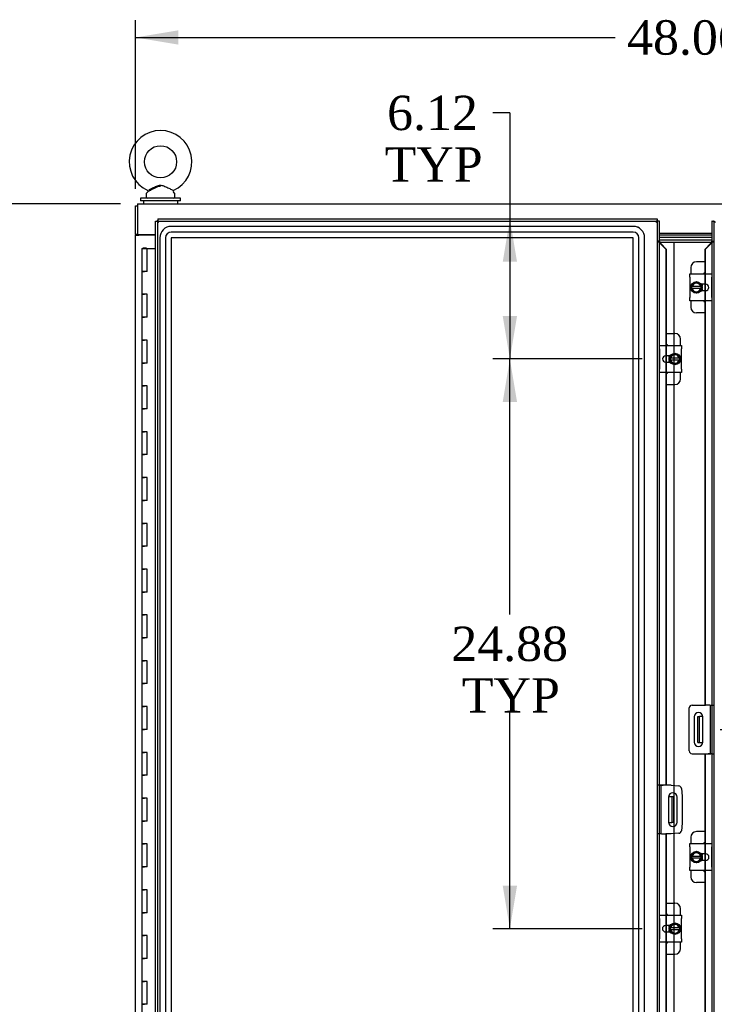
# Model space of a CAD drawing. Header units: inches. Extents: x 1 to 359, y -2 to 239.
# Tile 20 of 51: x 68 to 98, y 116 to 159. Entities that reach past the tile are written whole.
import ezdxf
from ezdxf.enums import TextEntityAlignment as Align
from ezdxf.lldxf.tags import DXFTag

# ---------------------------------------------------------------- set-up
doc = ezdxf.new("R2010")
doc.units = ezdxf.units.IN
doc.header["$MEASUREMENT"] = 0
for name, color, linetype in [('COM40153-2', 7, 'Continuous'), ('COM50677', 7, 'Continuous'), ('COM51496-2', 7, 'Continuous'), ('COM51497', 7, 'Continuous'), ('COM51498', 7, 'Continuous'), ('COM55595-1', 7, 'Continuous'), ('COM55597-1', 7, 'Continuous'), ('COM55607-1', 7, 'Continuous'), ('COM55730', 7, 'Continuous'), ('COM70098', 7, 'Continuous'), ('COM70112-1', 7, 'Continuous'), ('COM70220', 7, 'Continuous'), ('COM71181-1', 7, 'Continuous'), ('Default', 7, 'Continuous'), ('DV8_Default', 7, 'Continuous'), ('GSK86006', 7, 'Continuous'), ('SCC19011', 7, 'Continuous'), ('SCS86415', 7, 'Continuous'), ('SPR20280', 7, 'Continuous'), ('WAF25367', 7, 'Continuous'), ('WAF25377', 7, 'Continuous'), ('WAM254785', 7, 'Continuous')]:
    doc.layers.add(name, color=color, linetype=linetype)
doc.styles.add('SEACAD_Times_New_Roman', font='times.ttf')
tags = doc.linetypes.add('HIDDEN2', pattern=[0.1875, 0.125, -0.0625]).pattern_tags.tags
tags[6:7] = [DXFTag(74, 4), DXFTag(75, 0), DXFTag(340, '0'), DXFTag(46, 0.0), DXFTag(50, 0.0), DXFTag(44, 0.0), DXFTag(45, 0.0)]
tags[4:5] = [DXFTag(74, 4), DXFTag(75, 0), DXFTag(340, '0'), DXFTag(46, 0.0), DXFTag(50, 0.0), DXFTag(44, 0.0), DXFTag(45, 0.0)]
doc.dimstyles.new('HAMMOND_(STH_-_300x200)', dxfattribs={"dimtxt": 1.5, "dimasz": 1.875, "dimexe": 0.75, "dimexo": 0.75, "dimgap": 0.375, "dimtad": 0, "dimtih": 1, "dimtoh": 1, "dimzin": 0, "dimdsep": 46, "dimtxsty": 'SEACAD_Times_New_Roman', "dimblk1": '_SE_FILLED', "dimblk2": '_SE_FILLED', "dimsah": 1, "dimcen": 0.75, "dimadec": 0, "dimazin": 0, "dimtfac": 0.8, "dimtofl": 0, "dimtmove": 0, "dimatfit": 3, "dimfxl": 0, "dimtolj": 1, "dimtzin": 0, "dimarcsym": 0})

# ---------------------------------------------------------------- blocks, each defined once
blk = doc.blocks.new('SE7')
at = {"layer": 'COM40153-2', "color": 7, "linetype": 'Continuous'}
for p, q in [((95.829, 125.253), (95.759, 125.253)), ((95.829, 125.253), (95.829, 123.128)), ((95.829, 125.253), (95.934, 125.253)), ((96.282, 125.253), (95.934, 125.253)), ((96.282, 125.253), (96.616, 125.224)), ((96.729, 125.11), (96.759, 124.776)), ((96.165, 124.741), (96.165, 123.641)), ((96.54, 123.641), (96.54, 124.741)), ((96.759, 124.776), (96.759, 123.605)), ((96.759, 123.605), (96.729, 123.271)), ((95.829, 123.128), (95.759, 123.128)), ((95.855, 123.128), (95.829, 123.128)), ((96.282, 123.128), (96.067, 123.128)), ((96.616, 123.158), (96.282, 123.128))]:
    blk.add_line(p, q, dxfattribs=at)
for centre, radius, start, end in [((96.605, 125.1), 0.125, 5, 85), ((96.353, 124.741), 0.188, 0, 180), ((96.353, 123.641), 0.188, 180, 0), ((96.605, 123.282), 0.125, 275, 355)]:
    blk.add_arc(centre, radius, start, end, dxfattribs=at)
at = {"layer": 'COM50677', "color": 7, "linetype": 'Continuous'}
blk.add_line((73.104, 149.302), (73.104, 149.272), dxfattribs=at)
at = {"layer": 'COM51496-2', "color": 7, "linetype": 'Continuous'}
for p, q in [((97.071, 126.754), (97.071, 128.629)), ((97.196, 128.754), (97.763, 128.754)), ((97.975, 128.754), (98.001, 128.754)), ((98.001, 128.754), (98.071, 128.754)), ((98.001, 128.629), (98.001, 128.754)), ((98.001, 126.754), (98.001, 128.629)), ((97.29, 128.241), (97.29, 127.141)), ((97.665, 127.141), (97.665, 128.241)), ((97.196, 126.629), (97.896, 126.629)), ((98.001, 126.629), (97.896, 126.629)), ((98.001, 126.629), (98.001, 126.754)), ((98.071, 126.629), (98.001, 126.629))]:
    blk.add_line(p, q, dxfattribs=at)
for centre, radius, start, end in [((97.196, 128.629), 0.125, 90, 180), ((97.477, 128.241), 0.188, 0, 180), ((97.477, 127.141), 0.188, 180, 0), ((97.196, 126.754), 0.125, 180, 270)]:
    blk.add_arc(centre, radius, start, end, dxfattribs=at)
at = {"layer": 'COM51497', "color": 7, "linetype": 'Continuous'}
for p, q in [((97.095, 147.438), (97.095, 147.581)), ((97.095, 147.581), (98.065, 147.581)), ((98.065, 147.581), (98.065, 147.438)), ((97.095, 147.438), (97.095, 146.547)), ((97.79, 147.133), (97.59, 147.133)), ((98.065, 146.547), (98.065, 147.438)), ((97.59, 146.852), (97.79, 146.852)), ((97.095, 146.404), (97.095, 146.547)), ((98.065, 146.404), (97.095, 146.404)), ((98.065, 146.547), (98.065, 146.404)), ((95.765, 144.313), (95.765, 144.456)), ((95.765, 144.456), (96.735, 144.456)), ((96.735, 144.456), (96.735, 144.313)), ((95.765, 144.313), (95.765, 143.422)), ((96.735, 143.422), (96.735, 144.313)), ((96.239, 144.008), (96.04, 144.008)), ((96.04, 143.727), (96.239, 143.727)), ((95.765, 143.279), (95.765, 143.422)), ((96.735, 143.279), (95.765, 143.279)), ((96.735, 143.422), (96.735, 143.279)), ((97.095, 122.563), (97.095, 122.706)), ((97.095, 122.706), (98.065, 122.706)), ((97.095, 122.563), (97.095, 121.672)), ((98.065, 122.706), (98.065, 122.563)), ((98.065, 121.672), (98.065, 122.563)), ((97.79, 122.258), (97.59, 122.258)), ((97.095, 121.529), (97.095, 121.672)), ((97.59, 121.977), (97.79, 121.977)), ((98.065, 121.672), (98.065, 121.529)), ((98.065, 121.529), (97.095, 121.529)), ((95.765, 119.438), (95.765, 119.581)), ((95.765, 119.581), (96.735, 119.581)), ((96.735, 119.581), (96.735, 119.438)), ((95.765, 119.438), (95.765, 118.547)), ((96.239, 119.133), (96.04, 119.133)), ((96.735, 118.547), (96.735, 119.438)), ((96.04, 118.852), (96.239, 118.852)), ((95.765, 118.404), (95.765, 118.547)), ((96.735, 118.404), (95.765, 118.404)), ((96.735, 118.547), (96.735, 118.404))]:
    blk.add_line(p, q, dxfattribs=at)
for centre, radius, start, end in [((97.79, 146.992), 0.14, 270, 90), ((96.04, 143.867), 0.14, 90, 270), ((97.79, 122.117), 0.141, 270, 90), ((96.04, 118.992), 0.141, 90, 270)]:
    blk.add_arc(centre, radius, start, end, dxfattribs=at)
at = {"layer": 'COM51498', "color": 7, "linetype": 'Continuous'}
for p, q in [((97.762, 148.108), (97.384, 148.108)), ((97.134, 147.858), (97.134, 147.581)), ((97.634, 147.133), (97.634, 147.061)), ((97.634, 146.926), (97.634, 146.852)), ((97.134, 146.404), (97.134, 146.127)), ((97.762, 145.877), (97.384, 145.877)), ((96.068, 144.983), (96.446, 144.983)), ((96.696, 144.456), (96.696, 144.733)), ((96.196, 143.933), (96.196, 144.008)), ((96.196, 143.727), (96.196, 143.799)), ((96.696, 143.002), (96.696, 143.279)), ((96.068, 142.752), (96.446, 142.752)), ((97.134, 122.983), (97.134, 122.706)), ((97.762, 123.233), (97.384, 123.233)), ((97.634, 122.258), (97.634, 122.186)), ((97.634, 122.051), (97.634, 121.977)), ((97.134, 121.529), (97.134, 121.252)), ((97.762, 121.002), (97.384, 121.002)), ((96.068, 120.108), (96.446, 120.108)), ((96.696, 119.581), (96.696, 119.858)), ((96.196, 119.058), (96.196, 119.133)), ((96.196, 118.852), (96.196, 118.924)), ((96.696, 118.127), (96.696, 118.404)), ((96.068, 117.877), (96.446, 117.877))]:
    blk.add_line(p, q, dxfattribs=at)
for centre, start, end in [((97.384, 147.858), 90, 180), ((97.884, 147.421), 119.1633, 140.0676), ((97.884, 146.564), 219.9324, 240.8367), ((97.384, 146.127), 180, 270), ((96.446, 144.733), 0, 90), ((95.946, 144.296), 39.9324, 60.8367), ((95.946, 143.439), 299.1633, 320.0676), ((96.446, 143.002), 270, 0), ((97.384, 122.983), 90, 180), ((97.884, 122.546), 119.1633, 140.0676), ((97.384, 121.252), 180, 270), ((97.884, 121.689), 219.9324, 240.8367), ((96.446, 119.858), 0, 90), ((95.946, 119.421), 39.9324, 60.8367), ((95.946, 118.564), 299.1633, 320.0676), ((96.446, 118.127), 270, 0)]:
    blk.add_arc(centre, 0.25, start, end, dxfattribs=at)
at = {"layer": 'COM55595-1', "color": 7, "linetype": 'Continuous'}
for p, q in [((98.071, 149.889), (98.064, 149.889)), ((98.064, 149.889), (98.064, 149.014)), ((98.071, 91.492), (98.071, 149.889)), ((98.071, 149.889), (98.127, 149.889)), ((98.166, 149.889), (98.127, 149.889)), ((97.762, 148.659), (97.986, 148.892)), ((98.011, 148.892), (97.786, 148.659)), ((98.011, 148.892), (97.986, 148.892)), ((97.762, 148.659), (97.786, 148.659)), ((97.762, 147.581), (97.762, 148.659)), ((97.786, 147.581), (97.786, 148.659)), ((97.762, 146.852), (97.762, 147.133)), ((97.786, 146.852), (97.786, 147.133)), ((97.762, 128.754), (97.762, 146.404)), ((97.786, 128.754), (97.786, 146.404)), ((97.763, 128.754), (97.786, 128.754)), ((97.975, 128.754), (97.786, 128.754)), ((97.762, 126.628), (97.786, 126.628)), ((97.762, 122.706), (97.762, 126.628)), ((97.786, 122.706), (97.786, 126.628)), ((97.786, 126.628), (98.011, 126.628)), ((98.064, 126.628), (98.011, 126.628)), ((98.064, 126.629), (98.064, 126.628)), ((97.762, 121.977), (97.762, 122.258)), ((97.786, 121.977), (97.786, 122.258)), ((97.762, 97.831), (97.762, 121.529)), ((97.786, 97.831), (97.786, 121.529))]:
    blk.add_line(p, q, dxfattribs=at)
at = {"layer": 'COM55595-1', "color": 7, "linetype": 'HIDDEN2'}
for p, q in [((98.146, 149.889), (98.146, 149.014)), ((98.166, 91.493), (98.166, 149.889)), ((98.064, 149.014), (98.146, 149.014)), ((97.762, 147.133), (97.762, 147.581)), ((97.786, 147.133), (97.786, 147.581)), ((97.762, 146.404), (97.762, 146.852)), ((97.786, 146.404), (97.786, 146.852)), ((98.059, 128.754), (98.064, 128.754)), ((98.064, 128.754), (98.064, 126.629)), ((98.071, 128.754), (98.146, 128.754)), ((98.146, 128.754), (98.146, 126.628)), ((98.064, 126.628), (98.146, 126.628)), ((97.762, 122.258), (97.762, 122.706)), ((97.786, 122.258), (97.786, 122.706)), ((97.762, 121.529), (97.762, 121.977)), ((97.786, 121.529), (97.786, 121.977))]:
    blk.add_line(p, q, dxfattribs=at)
at = {"layer": 'COM55595-1', "color": 7, "linetype": 'Continuous'}
for centre, radius, start, end in [((98.696, 150.819), 1.09, 238.5613, 243.7633), ((97.422, 149.222), 0.675, 330.7147, 342.1114)]:
    blk.add_arc(centre, radius, start, end, dxfattribs=at)
blk.add_open_spline([(98.027, 148.919), (98.013, 148.91), (97.999, 148.901), (97.986, 148.892)], degree=3, dxfattribs=at)
at = {"layer": 'COM55595-1', "color": 7, "linetype": 'HIDDEN2'}
for points, knots in [([(98.038, 148.93), (98.038, 148.929), (98.036, 148.926), (98.03, 148.921), (98.026, 148.919)], [0.538685, 0.538685, 0.538685, 0.538685, 0.7742937, 1, 1, 1, 1]), ([(98.146, 149.014), (98.138, 149.004), (98.128, 148.994), (98.104, 148.973), (98.091, 148.963), (98.063, 148.943), (98.047, 148.932), (98.03, 148.921), (98.029, 148.92), (98.027, 148.919)], [0, 0, 0, 0, 0.25, 0.25, 0.5, 0.5, 0.75, 0.75, 0.7778523, 0.7778523, 0.7778523, 0.7778523])]:
    blk.add_open_spline(points, degree=3, knots=knots, dxfattribs=at)
blk.add_open_spline([(98.032, 148.934), (98.034, 148.934), (98.036, 148.933), (98.037, 148.933)], degree=3, dxfattribs=at)
at = {"layer": 'COM55597-1', "color": 7, "linetype": 'Continuous'}
for p, q in [((73.759, 91.492), (73.759, 149.889)), ((73.759, 149.889), (73.815, 149.889)), ((73.854, 149.889), (73.815, 149.889)), ((73.854, 149.984), (95.664, 149.984)), ((73.854, 149.984), (73.854, 149.928)), ((73.854, 149.889), (73.854, 149.928)), ((73.901, 149.842), (73.854, 149.889)), ((73.902, 149.842), (73.901, 149.842)), ((73.901, 149.842), (73.901, 149.841)), ((73.902, 149.841), (73.902, 149.842)), ((73.901, 149.841), (73.902, 149.841)), ((95.616, 149.842), (95.664, 149.889)), ((95.616, 149.842), (95.616, 149.841)), ((95.616, 149.841), (95.616, 149.842)), ((95.616, 149.842), (95.616, 149.842)), ((95.616, 149.841), (95.616, 149.841)), ((95.664, 149.984), (95.664, 149.928)), ((95.664, 149.889), (95.664, 149.928)), ((95.664, 149.889), (95.703, 149.889)), ((95.759, 149.889), (95.703, 149.889)), ((95.759, 149.889), (95.759, 91.492)), ((95.766, 149.889), (95.759, 149.889)), ((95.766, 149.014), (95.766, 149.889)), ((95.819, 148.892), (96.043, 148.659)), ((95.819, 148.892), (95.844, 148.892)), ((96.068, 148.659), (95.844, 148.892)), ((96.043, 148.659), (96.043, 144.456)), ((96.068, 148.659), (96.043, 148.659)), ((96.068, 148.659), (96.068, 144.456)), ((96.043, 144.008), (96.043, 143.727)), ((96.068, 144.008), (96.068, 143.727)), ((96.043, 143.279), (96.043, 125.254)), ((96.068, 143.279), (96.068, 125.254)), ((95.766, 125.253), (95.766, 125.254)), ((95.766, 125.254), (95.819, 125.254)), ((96.043, 125.254), (95.819, 125.254)), ((96.068, 125.254), (96.043, 125.254)), ((95.855, 123.128), (96.043, 123.128)), ((96.067, 123.128), (96.043, 123.128)), ((96.043, 123.128), (96.043, 119.581)), ((96.068, 123.128), (96.068, 119.581)), ((96.043, 119.133), (96.043, 118.852)), ((96.068, 119.133), (96.068, 118.852)), ((96.043, 118.404), (96.043, 94.706)), ((96.068, 118.404), (96.068, 94.706))]:
    blk.add_line(p, q, dxfattribs=at)
at = {"layer": 'COM55597-1', "color": 7, "linetype": 'HIDDEN2'}
for p, q in [((73.854, 149.889), (95.664, 149.889)), ((73.854, 91.493), (73.854, 149.889)), ((95.664, 149.889), (95.664, 91.493)), ((95.684, 149.014), (95.684, 149.889)), ((95.766, 149.014), (95.684, 149.014)), ((96.043, 144.456), (96.043, 144.008)), ((96.068, 144.456), (96.068, 144.008)), ((96.043, 143.727), (96.043, 143.279)), ((96.068, 143.727), (96.068, 143.279)), ((95.766, 125.254), (95.684, 125.254)), ((95.684, 123.128), (95.684, 125.254)), ((95.766, 123.128), (95.766, 125.253)), ((95.759, 123.128), (95.684, 123.128)), ((95.771, 123.128), (95.766, 123.128)), ((96.043, 119.581), (96.043, 119.133)), ((96.068, 119.581), (96.068, 119.133)), ((96.043, 118.852), (96.043, 118.404)), ((96.068, 118.852), (96.068, 118.404))]:
    blk.add_line(p, q, dxfattribs=at)
at = {"layer": 'COM55597-1', "color": 7, "linetype": 'Continuous'}
for centre, radius, start, end in [((74.383, 150.819), 1.09, 238.5613, 243.7633), ((72.924, 149.36), 1.09, 26.2367, 31.4387), ((96.594, 149.36), 1.09, 148.5613, 153.7633), ((95.134, 150.819), 1.09, 296.2367, 301.4387), ((96.408, 149.222), 0.675, 197.8886, 209.2853)]:
    blk.add_arc(centre, radius, start, end, dxfattribs=at)
at = {"layer": 'COM55597-1', "color": 7, "linetype": 'HIDDEN2'}
for points, knots in [([(95.803, 148.919), (95.801, 148.92), (95.8, 148.921), (95.783, 148.932), (95.767, 148.943), (95.739, 148.963), (95.725, 148.973), (95.702, 148.994), (95.692, 149.004), (95.684, 149.014)], [0.2221477, 0.2221477, 0.2221477, 0.2221477, 0.25, 0.25, 0.5, 0.5, 0.75, 0.75, 1, 1, 1, 1]), ([(95.796, 148.924), (95.796, 148.925), (95.793, 148.927), (95.792, 148.929), (95.792, 148.93)], [0.1842927, 0.1842927, 0.1842927, 0.1842927, 0.2257063, 0.461315, 0.461315, 0.461315, 0.461315])]:
    blk.add_open_spline(points, degree=3, knots=knots, dxfattribs=at)
blk.add_open_spline([(95.793, 148.933), (95.794, 148.933), (95.796, 148.934), (95.798, 148.934)], degree=3, dxfattribs=at)
at = {"layer": 'COM55597-1', "color": 7, "linetype": 'Continuous'}
for points in [[(95.803, 148.919), (95.801, 148.921), (95.798, 148.923), (95.796, 148.924)], [(95.844, 148.892), (95.83, 148.901), (95.817, 148.91), (95.803, 148.919)]]:
    blk.add_open_spline(points, degree=3, dxfattribs=at)
at = {"layer": 'COM55607-1', "color": 7, "linetype": 'Continuous'}
for p, q in [((73.167, 148.691), (73.4, 148.691)), ((73.167, 148.691), (73.167, 147.691)), ((73.221, 148.7), (73.221, 148.726)), ((73.221, 148.726), (73.271, 148.726)), ((73.271, 148.7), (73.221, 148.7)), ((73.234, 148.7), (73.234, 148.691)), ((73.271, 148.726), (73.296, 148.726)), ((73.271, 148.7), (73.296, 148.7)), ((73.296, 148.726), (73.346, 148.726)), ((73.346, 148.7), (73.296, 148.7)), ((73.334, 148.691), (73.334, 148.7)), ((73.346, 148.726), (73.346, 148.7)), ((73.4, 148.691), (73.759, 148.691)), ((73.4, 147.691), (73.4, 148.691)), ((73.167, 147.691), (73.284, 147.691)), ((73.167, 147.691), (73.167, 146.691)), ((73.284, 147.691), (73.167, 147.691)), ((73.4, 147.691), (73.284, 147.691)), ((73.167, 146.691), (73.284, 146.691)), ((73.284, 146.691), (73.167, 146.691)), ((73.167, 146.691), (73.167, 145.691)), ((73.4, 146.691), (73.284, 146.691)), ((73.4, 145.691), (73.4, 146.691)), ((73.167, 145.691), (73.284, 145.691)), ((73.167, 145.691), (73.167, 144.691)), ((73.284, 145.691), (73.167, 145.691)), ((73.4, 145.691), (73.284, 145.691)), ((73.167, 144.691), (73.284, 144.691)), ((73.284, 144.691), (73.167, 144.691)), ((73.167, 144.691), (73.167, 143.691)), ((73.4, 144.691), (73.284, 144.691)), ((73.4, 143.691), (73.4, 144.691)), ((73.167, 143.691), (73.284, 143.691)), ((73.167, 143.691), (73.167, 142.691)), ((73.284, 143.691), (73.167, 143.691)), ((73.4, 143.691), (73.284, 143.691)), ((73.167, 142.691), (73.284, 142.691)), ((73.284, 142.691), (73.167, 142.691)), ((73.167, 142.691), (73.167, 141.691)), ((73.4, 142.691), (73.284, 142.691)), ((73.4, 141.691), (73.4, 142.691)), ((73.167, 141.691), (73.284, 141.691)), ((73.167, 141.691), (73.167, 140.691)), ((73.284, 141.691), (73.167, 141.691)), ((73.4, 141.691), (73.284, 141.691)), ((73.167, 140.691), (73.284, 140.691)), ((73.284, 140.691), (73.167, 140.691)), ((73.167, 140.691), (73.167, 139.691)), ((73.4, 140.691), (73.284, 140.691)), ((73.4, 139.691), (73.4, 140.691)), ((73.167, 139.691), (73.284, 139.691)), ((73.167, 139.691), (73.167, 138.691)), ((73.284, 139.691), (73.167, 139.691)), ((73.4, 139.691), (73.284, 139.691)), ((73.167, 138.691), (73.284, 138.691)), ((73.284, 138.691), (73.167, 138.691)), ((73.167, 138.691), (73.167, 137.691)), ((73.4, 138.691), (73.284, 138.691)), ((73.4, 137.691), (73.4, 138.691)), ((73.167, 137.691), (73.284, 137.691)), ((73.167, 137.691), (73.167, 136.691)), ((73.284, 137.691), (73.167, 137.691)), ((73.4, 137.691), (73.284, 137.691)), ((73.167, 136.691), (73.284, 136.691)), ((73.284, 136.691), (73.167, 136.691)), ((73.167, 136.691), (73.167, 135.691)), ((73.4, 136.691), (73.284, 136.691)), ((73.4, 135.691), (73.4, 136.691)), ((73.167, 135.691), (73.284, 135.691)), ((73.167, 135.691), (73.167, 134.691)), ((73.284, 135.691), (73.167, 135.691)), ((73.4, 135.691), (73.284, 135.691)), ((73.167, 134.691), (73.284, 134.691)), ((73.284, 134.691), (73.167, 134.691)), ((73.167, 134.691), (73.167, 133.691)), ((73.4, 134.691), (73.284, 134.691)), ((73.4, 133.691), (73.4, 134.691)), ((73.167, 133.691), (73.284, 133.691)), ((73.167, 133.691), (73.167, 132.691)), ((73.284, 133.691), (73.167, 133.691)), ((73.4, 133.691), (73.284, 133.691)), ((73.167, 132.691), (73.284, 132.691)), ((73.284, 132.691), (73.167, 132.691)), ((73.167, 132.691), (73.167, 131.691)), ((73.4, 132.691), (73.284, 132.691)), ((73.4, 131.691), (73.4, 132.691)), ((73.167, 131.691), (73.284, 131.691)), ((73.167, 131.691), (73.167, 130.691)), ((73.284, 131.691), (73.167, 131.691)), ((73.4, 131.691), (73.284, 131.691)), ((73.167, 130.691), (73.284, 130.691)), ((73.284, 130.691), (73.167, 130.691)), ((73.167, 130.691), (73.167, 129.691)), ((73.4, 130.691), (73.284, 130.691)), ((73.4, 129.691), (73.4, 130.691)), ((73.167, 129.691), (73.284, 129.691)), ((73.167, 129.691), (73.167, 128.691)), ((73.284, 129.691), (73.167, 129.691)), ((73.4, 129.691), (73.284, 129.691)), ((73.167, 128.691), (73.284, 128.691)), ((73.284, 128.691), (73.167, 128.691)), ((73.167, 128.691), (73.167, 127.691)), ((73.4, 128.691), (73.284, 128.691)), ((73.4, 127.691), (73.4, 128.691)), ((73.167, 127.691), (73.284, 127.691)), ((73.167, 127.691), (73.167, 126.691)), ((73.284, 127.691), (73.167, 127.691)), ((73.4, 127.691), (73.284, 127.691)), ((73.167, 126.691), (73.284, 126.691)), ((73.284, 126.691), (73.167, 126.691)), ((73.167, 126.691), (73.167, 125.691)), ((73.4, 126.691), (73.284, 126.691)), ((73.4, 125.691), (73.4, 126.691)), ((73.167, 125.691), (73.284, 125.691)), ((73.167, 125.691), (73.167, 124.691)), ((73.284, 125.691), (73.167, 125.691)), ((73.4, 125.691), (73.284, 125.691)), ((73.167, 124.691), (73.284, 124.691)), ((73.284, 124.691), (73.167, 124.691)), ((73.167, 124.691), (73.167, 123.691)), ((73.4, 124.691), (73.284, 124.691)), ((73.4, 123.691), (73.4, 124.691)), ((73.167, 123.691), (73.284, 123.691)), ((73.167, 123.691), (73.167, 122.691)), ((73.284, 123.691), (73.167, 123.691)), ((73.4, 123.691), (73.284, 123.691)), ((73.167, 122.691), (73.284, 122.691)), ((73.284, 122.691), (73.167, 122.691)), ((73.167, 122.691), (73.167, 121.691)), ((73.4, 122.691), (73.284, 122.691)), ((73.4, 121.691), (73.4, 122.691)), ((73.167, 121.691), (73.284, 121.691)), ((73.167, 121.691), (73.167, 120.691)), ((73.284, 121.691), (73.167, 121.691)), ((73.4, 121.691), (73.284, 121.691)), ((73.167, 120.691), (73.284, 120.691)), ((73.284, 120.691), (73.167, 120.691)), ((73.167, 120.691), (73.167, 119.691)), ((73.4, 120.691), (73.284, 120.691)), ((73.4, 119.691), (73.4, 120.691)), ((73.167, 119.691), (73.284, 119.691)), ((73.167, 119.691), (73.167, 118.691)), ((73.284, 119.691), (73.167, 119.691)), ((73.4, 119.691), (73.284, 119.691)), ((73.167, 118.691), (73.284, 118.691)), ((73.284, 118.691), (73.167, 118.691)), ((73.167, 118.691), (73.167, 117.691)), ((73.4, 118.691), (73.284, 118.691)), ((73.4, 117.691), (73.4, 118.691)), ((73.167, 117.691), (73.284, 117.691)), ((73.167, 117.691), (73.167, 116.691)), ((73.284, 117.691), (73.167, 117.691)), ((73.4, 117.691), (73.284, 117.691)), ((73.167, 116.691), (73.284, 116.691)), ((73.284, 116.691), (73.167, 116.691)), ((73.167, 116.691), (73.167, 115.691)), ((73.4, 116.691), (73.284, 116.691)), ((73.4, 115.691), (73.4, 116.691)), ((73.167, 115.691), (73.284, 115.691)), ((73.167, 115.691), (73.167, 114.691)), ((73.284, 115.691), (73.167, 115.691)), ((73.4, 115.691), (73.284, 115.691))]:
    blk.add_line(p, q, dxfattribs=at)
at = {"layer": 'COM55730', "color": 7, "linetype": 'Continuous'}
for p, q in [((97.442, 128.253), (97.514, 128.253)), ((97.442, 127.128), (97.442, 128.253)), ((97.514, 127.128), (97.514, 128.253)), ((97.55, 128.253), (97.514, 128.253)), ((97.664, 128.253), (97.55, 128.253)), ((97.442, 127.128), (97.514, 127.128)), ((97.514, 127.128), (97.55, 127.128)), ((97.55, 127.128), (97.664, 127.128)), ((96.28, 124.753), (96.166, 124.753)), ((96.316, 124.753), (96.28, 124.753)), ((96.316, 124.753), (96.316, 123.628)), ((96.388, 124.753), (96.316, 124.753)), ((96.388, 124.753), (96.388, 123.628)), ((96.166, 123.628), (96.28, 123.628)), ((96.28, 123.628), (96.316, 123.628)), ((96.388, 123.628), (96.316, 123.628))]:
    blk.add_line(p, q, dxfattribs=at)
at = {"layer": 'COM70098', "color": 7, "linetype": 'Continuous'}
for p, q in [((98.064, 149.272), (95.766, 149.272)), ((98.064, 149.177), (95.766, 149.177)), ((98.064, 149.052), (95.766, 149.052)), ((98.043, 148.957), (95.787, 148.957))]:
    blk.add_line(p, q, dxfattribs=at)
at = {"layer": 'COM70112-1', "color": 7, "linetype": 'Continuous'}
for p, q in [((72.979, 150.647), (120.852, 150.647)), ((72.979, 150.647), (72.979, 150.504)), ((72.979, 150.504), (72.979, 149.302)), ((72.979, 149.302), (73.759, 149.302)), ((95.766, 149.367), (98.064, 149.367))]:
    blk.add_line(p, q, dxfattribs=at)
at = {"layer": 'COM70220', "color": 7, "linetype": 'HIDDEN2'}
for p, q in [((94.624, 149.658), (74.446, 149.658)), ((94.624, 149.657), (74.446, 149.657)), ((94.624, 149.408), (74.446, 149.408)), ((73.946, 149.158), (73.946, 92.011)), ((73.947, 149.158), (73.947, 92.011)), ((74.196, 149.158), (74.196, 92.011)), ((74.445, 149.158), (74.445, 92.011)), ((94.624, 149.159), (74.446, 149.159)), ((74.446, 149.158), (74.446, 92.011)), ((94.624, 149.158), (74.446, 149.158)), ((94.624, 92.011), (94.624, 149.158)), ((94.625, 92.011), (94.625, 149.158)), ((94.874, 92.011), (94.874, 149.158)), ((95.123, 92.011), (95.123, 149.158)), ((95.124, 92.011), (95.124, 149.158))]:
    blk.add_line(p, q, dxfattribs=at)
for centre, radius, start, end in [((74.446, 149.158), 0.5, 90, 180), ((74.446, 149.158), 0.499, 90, 180), ((94.624, 149.158), 0.5, 0, 90), ((94.624, 149.158), 0.499, 0, 90), ((74.446, 149.158), 0.25, 90, 180), ((94.624, 149.158), 0.25, 0, 90), ((74.446, 149.158), 0.001, 90, 180), ((94.624, 149.158), 0.001, 0, 90)]:
    blk.add_arc(centre, radius, start, end, dxfattribs=at)
at = {"layer": 'COM71181-1', "color": 7, "linetype": 'Continuous'}
for p, q in [((72.884, 150.552), (72.979, 150.552)), ((72.884, 149.302), (72.884, 150.552)), ((72.884, 149.302), (72.884, 149.272)), ((72.979, 149.302), (72.884, 149.302)), ((72.884, 149.272), (73.027, 149.272)), ((72.884, 91.897), (72.884, 149.272)), ((72.979, 149.302), (72.979, 149.272)), ((73.759, 149.272), (73.027, 149.272))]:
    blk.add_line(p, q, dxfattribs=at)
at = {"layer": 'DV8_Default', "color": 7, "linetype": 'HIDDEN2'}
blk.add_line((96.397, 148.984), (96.397, 92.397), dxfattribs=at)
at = {"layer": 'GSK86006', "color": 7, "linetype": 'Continuous'}
for p, q in [((98.064, 149.177), (95.766, 149.177)), ((98.064, 149.052), (95.766, 149.052))]:
    blk.add_line(p, q, dxfattribs=at)
at = {"layer": 'SCC19011', "color": 7, "linetype": 'Continuous'}
for p, q in [((97.384, 147.233), (97.169, 147.101)), ((97.169, 147.101), (97.169, 147.026)), ((97.599, 147.101), (97.384, 147.233)), ((97.599, 147.026), (97.599, 147.101)), ((97.169, 147.026), (97.169, 146.958)), ((97.189, 147.026), (97.169, 147.026)), ((97.169, 146.958), (97.169, 146.884)), ((97.169, 146.958), (97.189, 146.958)), ((97.169, 146.884), (97.384, 146.751)), ((97.199, 147.026), (97.189, 147.026)), ((97.189, 146.958), (97.199, 146.958)), ((97.568, 147.026), (97.199, 147.026)), ((97.199, 146.958), (97.568, 146.958)), ((97.384, 146.751), (97.599, 146.884)), ((97.578, 147.026), (97.568, 147.026)), ((97.568, 146.958), (97.578, 146.958)), ((97.599, 147.026), (97.578, 147.026)), ((97.578, 146.958), (97.599, 146.958)), ((97.599, 146.958), (97.599, 147.026)), ((97.599, 146.884), (97.599, 146.958)), ((96.446, 144.108), (96.231, 143.976)), ((96.661, 143.976), (96.446, 144.108)), ((96.231, 143.976), (96.231, 143.901)), ((96.231, 143.901), (96.231, 143.833)), ((96.252, 143.901), (96.231, 143.901)), ((96.231, 143.833), (96.231, 143.759)), ((96.231, 143.833), (96.252, 143.833)), ((96.231, 143.759), (96.446, 143.626)), ((96.262, 143.901), (96.252, 143.901)), ((96.252, 143.833), (96.262, 143.833)), ((96.631, 143.901), (96.262, 143.901)), ((96.262, 143.833), (96.631, 143.833)), ((96.446, 143.626), (96.661, 143.759)), ((96.641, 143.901), (96.631, 143.901)), ((96.631, 143.833), (96.641, 143.833)), ((96.661, 143.901), (96.641, 143.901)), ((96.641, 143.833), (96.661, 143.833)), ((96.661, 143.901), (96.661, 143.976)), ((96.661, 143.833), (96.661, 143.901)), ((96.661, 143.759), (96.661, 143.833)), ((97.384, 122.358), (97.169, 122.226)), ((97.169, 122.226), (97.169, 122.151)), ((97.169, 122.151), (97.169, 122.083)), ((97.189, 122.151), (97.169, 122.151)), ((97.199, 122.151), (97.189, 122.151)), ((97.568, 122.151), (97.199, 122.151)), ((97.599, 122.226), (97.384, 122.358)), ((97.578, 122.151), (97.568, 122.151)), ((97.599, 122.151), (97.578, 122.151)), ((97.599, 122.151), (97.599, 122.226)), ((97.599, 122.083), (97.599, 122.151)), ((97.169, 122.083), (97.169, 122.009)), ((97.169, 122.083), (97.189, 122.083)), ((97.169, 122.009), (97.384, 121.876)), ((97.189, 122.083), (97.199, 122.083)), ((97.199, 122.083), (97.568, 122.083)), ((97.384, 121.876), (97.599, 122.009)), ((97.568, 122.083), (97.578, 122.083)), ((97.578, 122.083), (97.599, 122.083)), ((97.599, 122.009), (97.599, 122.083)), ((96.446, 119.233), (96.231, 119.101)), ((96.231, 119.101), (96.231, 119.026)), ((96.661, 119.101), (96.446, 119.233)), ((96.661, 119.026), (96.661, 119.101)), ((96.231, 119.026), (96.231, 118.958)), ((96.252, 119.026), (96.231, 119.026)), ((96.231, 118.958), (96.231, 118.884)), ((96.231, 118.958), (96.252, 118.958)), ((96.231, 118.884), (96.446, 118.751)), ((96.262, 119.026), (96.252, 119.026)), ((96.252, 118.958), (96.262, 118.958)), ((96.631, 119.026), (96.262, 119.026)), ((96.262, 118.958), (96.631, 118.958)), ((96.446, 118.751), (96.661, 118.884)), ((96.641, 119.026), (96.631, 119.026)), ((96.631, 118.958), (96.641, 118.958)), ((96.661, 119.026), (96.641, 119.026)), ((96.641, 118.958), (96.661, 118.958)), ((96.661, 118.958), (96.661, 119.026)), ((96.661, 118.884), (96.661, 118.958))]:
    blk.add_line(p, q, dxfattribs=at)
for centre, radius, start, end in [((97.384, 146.992), 0.187, 10.4474, 169.5526), ((97.384, 146.992), 0.187, 190.4474, 349.5526), ((96.446, 143.867), 0.188, 10.4474, 169.5526), ((96.446, 143.867), 0.187, 190.4474, 349.5526), ((97.384, 122.117), 0.187, 10.4474, 169.5526), ((97.384, 122.117), 0.187, 190.4474, 349.5526), ((96.446, 118.992), 0.188, 10.4474, 169.5526), ((96.446, 118.992), 0.188, 190.4474, 349.5526)]:
    blk.add_arc(centre, radius, start, end, dxfattribs=at)
at = {"layer": 'SCS86415', "color": 7, "linetype": 'Continuous'}
for p, q in [((73.354, 151.067), (73.354, 150.947)), ((73.433, 151.183), (73.368, 151.105)), ((74.59, 151.105), (74.524, 151.185)), ((74.604, 150.947), (74.604, 151.067)), ((73.667, 149.302), (73.667, 149.272))]:
    blk.add_line(p, q, dxfattribs=at)
blk.add_circle((73.979, 152.476), 0.704, dxfattribs=at)
for centre, radius, start, end in [((73.979, 152.476), 1.367, 294.0157, 245.9992), ((73.414, 151.067), 0.06, 140.3214, 180), ((73.414, 150.947), 0.06, 180, 270), ((73.408, 151.201), 0.03, 297.8916, 61.952), ((74.544, 150.947), 0.06, 270, 0), ((74.544, 151.067), 0.06, 0, 39.6786)]:
    blk.add_arc(centre, radius, start, end, dxfattribs=at)
for points, knots in [([(73.422, 151.175), (73.423, 151.175), (73.426, 151.176), (73.453, 151.191), (73.511, 151.222), (73.59, 151.265), (73.689, 151.319), (73.796, 151.373), (73.899, 151.419), (73.96, 151.42), (73.989, 151.421)], [0, 0, 0, 0, 0.064442, 0.187083, 0.313574, 0.448573, 0.596187, 0.758731, 0.902004, 1, 1, 1, 1]), ([(73.488, 151.262), (73.527, 151.281), (73.577, 151.306), (73.685, 151.359), (73.742, 151.387), (73.831, 151.423), (73.861, 151.433), (73.923, 151.449), (73.956, 151.453), (74.051, 151.451), (74.114, 151.429), (74.231, 151.379), (74.289, 151.351), (74.395, 151.298), (74.444, 151.274), (74.515, 151.239), (74.536, 151.229), (74.537, 151.229)], [0, 0, 0, 0, 0.0625, 0.0625, 0.125, 0.125, 0.15625, 0.15625, 0.1875, 0.1875, 0.25, 0.25, 0.3125, 0.3125, 0.375, 0.375, 0.4342628, 0.4342628, 0.4342628, 0.4342628]), ([(73.421, 151.229), (73.421, 151.229), (73.421, 151.229), (73.421, 151.229), (73.422, 151.229), (73.422, 151.229)], [0.934098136, 0.934098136, 0.934098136, 0.934098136, 0.9375, 0.9375, 0.943646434, 0.943646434, 0.943646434, 0.943646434])]:
    blk.add_open_spline(points, degree=3, knots=knots, dxfattribs=at)
at = {"layer": 'SPR20280', "color": 7, "linetype": 'Continuous'}
for points, knots in [([(97.592, 146.851), (97.609, 146.875), (97.635, 146.932), (97.64, 147.023), (97.622, 147.082), (97.609, 147.108)], [0.7674218, 0.7674218, 0.7674218, 0.7674218, 0.77798983, 0.7890906, 0.79935382, 0.79935382, 0.79935382, 0.79935382]), ([(97.617, 146.879), (97.623, 146.89), (97.638, 146.927), (97.649, 146.996), (97.635, 147.077), (97.612, 147.118), (97.602, 147.134)], [0.96184645, 0.96184645, 0.96184645, 0.96184645, 0.9661238, 0.97598802, 0.98694613, 0.99365696, 0.99365696, 0.99365696, 0.99365696]), ([(96.214, 143.983), (96.208, 143.972), (96.192, 143.934), (96.181, 143.864), (96.195, 143.783), (96.217, 143.741), (96.228, 143.726)], [0.96152242, 0.96152242, 0.96152242, 0.96152242, 0.9661238, 0.97598802, 0.98694613, 0.99365696, 0.99365696, 0.99365696, 0.99365696]), ([(96.238, 144.009), (96.221, 143.984), (96.195, 143.928), (96.19, 143.834), (96.219, 143.743), (96.259, 143.694), (96.282, 143.674)], [0.7674218, 0.7674218, 0.7674218, 0.7674218, 0.77798983, 0.7890906, 0.80019147, 0.811206, 0.811206, 0.811206, 0.811206]), ([(97.592, 121.976), (97.609, 122), (97.635, 122.057), (97.64, 122.148), (97.622, 122.207), (97.609, 122.233)], [0.7674218, 0.7674218, 0.7674218, 0.7674218, 0.77798983, 0.7890906, 0.79935382, 0.79935382, 0.79935382, 0.79935382]), ([(97.616, 122.001), (97.622, 122.013), (97.638, 122.051), (97.649, 122.121), (97.635, 122.202), (97.612, 122.243), (97.602, 122.259)], [0.96152242, 0.96152242, 0.96152242, 0.96152242, 0.9661238, 0.97598802, 0.98694613, 0.99365696, 0.99365696, 0.99365696, 0.99365696]), ([(96.213, 119.106), (96.207, 119.095), (96.192, 119.058), (96.181, 118.989), (96.195, 118.908), (96.217, 118.866), (96.228, 118.851)], [0.96184645, 0.96184645, 0.96184645, 0.96184645, 0.9661238, 0.97598802, 0.98694613, 0.99365696, 0.99365696, 0.99365696, 0.99365696]), ([(96.238, 119.134), (96.221, 119.109), (96.195, 119.053), (96.19, 118.959), (96.219, 118.868), (96.259, 118.819), (96.282, 118.799)], [0.7674218, 0.7674218, 0.7674218, 0.7674218, 0.77798983, 0.7890906, 0.80019147, 0.811206, 0.811206, 0.811206, 0.811206])]:
    blk.add_open_spline(points, degree=3, knots=knots, dxfattribs=at)
at = {"layer": 'WAF25367', "color": 7, "linetype": 'Continuous'}
for centre in [(97.384, 146.992), (96.446, 143.867), (97.384, 122.117), (96.446, 118.992)]:
    blk.add_circle(centre, 0.25, dxfattribs=at)
at = {"layer": 'WAF25377', "color": 7, "linetype": 'Continuous'}
for p, q in [((74.854, 150.887), (73.104, 150.887)), ((73.104, 150.887), (73.104, 150.772)), ((74.854, 150.772), (73.104, 150.772)), ((74.854, 150.772), (74.854, 150.887))]:
    blk.add_line(p, q, dxfattribs=at)
at = {"layer": 'WAM254785', "color": 7, "linetype": 'Continuous'}
for p, q in [((73.229, 150.772), (73.229, 150.647)), ((74.729, 150.647), (74.729, 150.772))]:
    blk.add_line(p, q, dxfattribs=at)
blk = doc.blocks.new('DMBLK2973')
at = {"layer": 'Default', "linetype": 'Continuous'}
for points in [[(61.802, 148.772), (62.427, 148.772), (62.114, 150.647)], [(61.802, 92.397), (62.114, 90.522), (62.427, 92.397)]]:
    blk.add_hatch(color=7, dxfattribs=at).paths.add_polyline_path(points)
at = {"layer": 'Default', "color": 7, "linetype": 'Continuous'}
for p, q in [((72.229, 150.647), (61.364, 150.647)), ((62.114, 150.647), (62.114, 121.86)), ((62.114, 119.835), (62.114, 90.522)), ((72.229, 90.522), (61.364, 90.522))]:
    blk.add_line(p, q, dxfattribs=at)
at = {"layer": 'Default', "color": 7, "linetype": 'Continuous', "style": 'SEACAD_Times_New_Roman'}
blk.add_text('60.13', height=1.5, dxfattribs=at).set_placement((59.555, 121.335), align=Align.TOP_LEFT)
blk = doc.blocks.new('_SE_FILLED')
at = {"color": 0}
blk.add_line((0, 0), (-1, 0), dxfattribs=at)
blk.add_solid([(0, 0), (-1, -0.1665), (-1, 0.1665), (0, 0)], dxfattribs=at)
blk = doc.blocks.new('DMBLK3000')
at = {"layer": 'Default', "linetype": 'Continuous'}
for points in [[(74.759, 158.217), (72.884, 157.904), (74.759, 157.592)], [(119.071, 158.217), (119.071, 157.592), (120.946, 157.904)]]:
    blk.add_hatch(color=7, dxfattribs=at).paths.add_polyline_path(points)
at = {"layer": 'Default', "color": 7, "linetype": 'Continuous'}
for p, q in [((72.884, 151.302), (72.884, 158.654)), ((120.946, 151.302), (120.946, 158.654)), ((72.884, 157.904), (93.831, 157.904)), ((99.999, 157.904), (120.946, 157.904))]:
    blk.add_line(p, q, dxfattribs=at)
at = {"layer": 'Default', "color": 7, "linetype": 'Continuous', "style": 'SEACAD_Times_New_Roman'}
blk.add_text('48.06', height=1.5, dxfattribs=at).set_placement((94.356, 158.654), align=Align.TOP_LEFT)
blk = doc.blocks.new('DMBLK3001')
at = {"layer": 'Default', "linetype": 'Continuous'}
for points in [[(102.17, 151.859), (101.545, 151.859), (101.858, 149.984)], [(102.17, 145.117), (101.858, 146.992), (101.545, 145.117)]]:
    blk.add_hatch(color=7, dxfattribs=at).paths.add_polyline_path(points)
at = {"layer": 'Default', "color": 7, "linetype": 'Continuous'}
for p, q in [((101.858, 154.526), (102.608, 154.526)), ((101.858, 154.526), (101.858, 149.984)), ((98.815, 146.992), (102.608, 146.992)), ((101.858, 146.992), (101.858, 143.242))]:
    blk.add_line(p, q, dxfattribs=at)
at = {"layer": 'Default', "color": 7, "linetype": 'Continuous', "style": 'SEACAD_Times_New_Roman'}
for s, p in [('2.99', (103.239, 155.276)), ('TYP', (103.133, 153.026))]:
    blk.add_text(s, height=1.5, dxfattribs=at).set_placement(p, align=Align.TOP_LEFT)
blk = doc.blocks.new('DMBLK3002')
at = {"layer": 'Default', "linetype": 'Continuous'}
for points in [[(88.925, 148.109), (89.55, 148.109), (89.238, 149.984)], [(88.925, 145.742), (89.238, 143.867), (89.55, 145.742)]]:
    blk.add_hatch(color=7, dxfattribs=at).paths.add_polyline_path(points)
at = {"layer": 'Default', "color": 7, "linetype": 'Continuous'}
for p, q in [((89.238, 154.612), (88.488, 154.612)), ((89.238, 154.612), (89.238, 143.867)), ((95.015, 143.867), (88.488, 143.867))]:
    blk.add_line(p, q, dxfattribs=at)
at = {"layer": 'Default', "color": 7, "linetype": 'Continuous', "style": 'SEACAD_Times_New_Roman'}
for s, p in [('6.12', (83.875, 155.362)), ('TYP', (83.768, 153.112))]:
    blk.add_text(s, height=1.5, dxfattribs=at).set_placement(p, align=Align.TOP_LEFT)
blk = doc.blocks.new('DMBLK3003')
at = {"layer": 'Default', "linetype": 'Continuous'}
for points in [[(106.166, 148.109), (105.854, 149.984), (105.541, 148.109)], [(106.166, 129.566), (105.541, 129.566), (105.854, 127.691)]]:
    blk.add_hatch(color=7, dxfattribs=at).paths.add_polyline_path(points)
at = {"layer": 'Default', "color": 7, "linetype": 'Continuous'}
for p, q in [((105.854, 149.984), (105.854, 140.113)), ((105.854, 135.838), (105.854, 127.691)), ((98.415, 127.691), (106.604, 127.691))]:
    blk.add_line(p, q, dxfattribs=at)
at = {"layer": 'Default', "color": 7, "linetype": 'Continuous', "style": 'SEACAD_Times_New_Roman'}
for s, p in [('22.29', (103.295, 139.588)), ('TYP', (103.757, 137.338))]:
    blk.add_text(s, height=1.5, dxfattribs=at).set_placement(p, align=Align.TOP_LEFT)
blk = doc.blocks.new('DMBLK3004')
at = {"layer": 'Default', "linetype": 'Continuous'}
for points in [[(88.925, 141.992), (89.55, 141.992), (89.238, 143.867)], [(88.925, 120.867), (89.238, 118.992), (89.55, 120.867)]]:
    blk.add_hatch(color=7, dxfattribs=at).paths.add_polyline_path(points)
at = {"layer": 'Default', "color": 7, "linetype": 'Continuous'}
for p, q in [((95.015, 143.867), (88.488, 143.867)), ((89.238, 132.705), (89.238, 143.867)), ((89.238, 118.992), (89.238, 128.43)), ((95.015, 118.992), (88.488, 118.992))]:
    blk.add_line(p, q, dxfattribs=at)
at = {"layer": 'Default', "color": 7, "linetype": 'Continuous', "style": 'SEACAD_Times_New_Roman'}
for s, p in [('24.88', (86.679, 132.18)), ('TYP', (87.141, 129.93))]:
    blk.add_text(s, height=1.5, dxfattribs=at).set_placement(p, align=Align.TOP_LEFT)

msp = doc.modelspace()

# ---------------------------------------------------------------- block references
at = {"layer": 'Default'}
msp.add_blockref('SE7', (0, 0), dxfattribs=at)

# ---------------------------------------------------------------- dimensions: what is measured, and where the dimension line sits
at = {"layer": 'Default', "color": 7, "linetype": 'Continuous'}
for base, p1, p2, angle, text, picture, middle, dimtype in [((72.884, 157.904), (72.884, 150.552), (120.946, 150.552), 0, '\\A1;<>', 'DMBLK3000', (96.915, 157.904), 161), ((62.114272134, 150.647387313), (72.978697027, 150.647387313), (72.978697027, 90.522387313), 270, '\\A1;<>', 'DMBLK2973', (62.114272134, 120.584888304), 161), ((105.854, 127.691), (98.166, 149.984), (97.665, 127.691), 90, '\\A1;<>\\PTYP', 'DMBLK3003', (105.854, 138.838), 160), ((89.237760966, 118.992387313), (95.765197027, 118.992387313), (95.765197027, 143.867387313), 90, '\\A1;<>\\PTYP', 'DMBLK3004', (89.237760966, 131.429886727), 161)]:
    dim = msp.add_linear_dim(base=base, p1=p1, p2=p2, angle=angle, text=text, dimstyle='HAMMOND_(STH_-_300x200)', dxfattribs=at)
    dim.commit()
    dim.dimension.update_dxf_attribs({"geometry": picture, "text_midpoint": middle, "dimtype": dimtype})
for base, p1, p2, picture, middle in [((89.238, 143.867), (95.664, 149.984), (95.765, 143.867), 'DMBLK3002', (88.488, 154.612)), ((101.858, 146.992), (98.166, 149.984), (98.065, 146.992), 'DMBLK3001', (102.608, 154.526))]:
    dim = msp.add_linear_dim(base=base, p1=p1, p2=p2, angle=90, text='\\A1;<>\\PTYP', dimstyle='HAMMOND_(STH_-_300x200)', override={"dimtmove": 1}, dxfattribs=at)
    dim.commit()
    dim.dimension.update_dxf_attribs({"geometry": picture, "text_midpoint": middle, "dimtype": 160})

doc.saveas('drawing.dxf')
